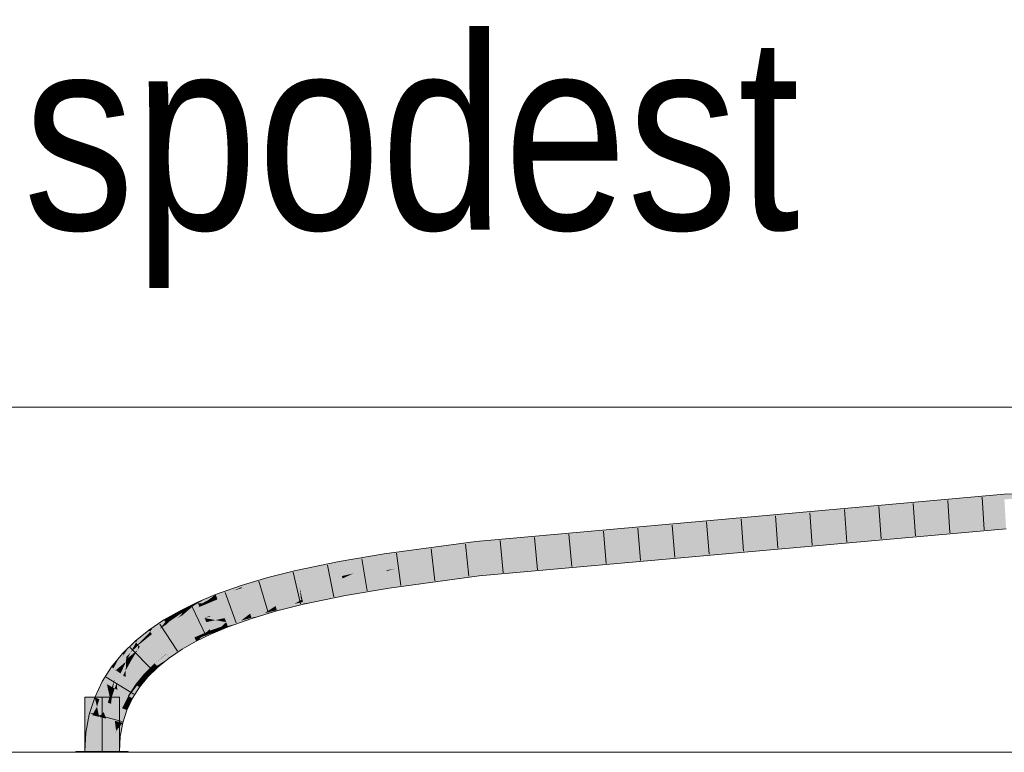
# Model space of a CAD drawing. Extents: x -620 to 300, y 62 to 1112.
# Tile 148 of 256: x 133.05 to 140.17, y 803.18 to 808.49. Entities that reach past the tile are written whole.
import ezdxf
from ezdxf.lldxf.tags import DXFTag

# ---------------------------------------------------------------- set-up
doc = ezdxf.new("R2010")
doc.units = 0
doc.layers.get('0').update_dxf_attribs({"lineweight": 13})
for name, color, linetype, lineweight, true_color in [('E_Detail_Beschriftung', 7, 'Continuous', 13, 0x009900), ('E_Leerrohr 25-A06G9S0I8I', 7, 'Continuous', 9, 0xff8000), ('E_Leerrohr 25-Shading', 7, 'Continuous', 9, 0xff8000), ('E_Leerrohr 32-A06G9S0K8I', 7, 'Continuous', 9, 0x00b300), ('E_Leerrohr 32-Shading', 7, 'Continuous', 9, 0x00b300)]:
    doc.layers.add(name, color=color, linetype=linetype, lineweight=lineweight, true_color=true_color)
doc.layers.add('E_Detail_Linie_Text_Bem', color=7, linetype='Continuous', lineweight=13)
doc.styles.get("Standard").update_dxf_attribs({"font": 'ARIALN.TTF'})
tags = doc.linetypes.add('STRICHPUNKT2-A06G9S0J8I', pattern=[12.7, 6.35, -3.175, 0, -3.175]).pattern_tags.tags
tags[10:11] = [DXFTag(74, 4), DXFTag(75, 0), DXFTag(340, '0'), DXFTag(46, 0.0), DXFTag(50, 0.0), DXFTag(44, 0.0), DXFTag(45, 0.0)]
tags[8:9] = [DXFTag(74, 4), DXFTag(75, 0), DXFTag(340, '0'), DXFTag(46, 0.0), DXFTag(50, 0.0), DXFTag(44, 0.0), DXFTag(45, 0.0)]
tags[6:7] = [DXFTag(74, 4), DXFTag(75, 0), DXFTag(340, '0'), DXFTag(46, 0.0), DXFTag(50, 0.0), DXFTag(44, 0.0), DXFTag(45, 0.0)]
tags[4:5] = [DXFTag(74, 4), DXFTag(75, 0), DXFTag(340, '0'), DXFTag(46, 0.0), DXFTag(50, 0.0), DXFTag(44, 0.0), DXFTag(45, 0.0)]

# ---------------------------------------------------------------- blocks, each defined once
blk = doc.blocks.new('Shading-A06G9RJF8I', base_point=(235.1268, 776.6774))
at = {"layer": 'E_Leerrohr 25-Shading', "color": 31, "true_color": 0xecb67f}
for points in [[(133.6434, 803.5837), (133.5184, 803.5837), (133.6434, 803.1896), (133.5184, 803.1896)], [(133.7684, 803.5837), (133.6434, 803.5837), (133.7684, 803.1896), (133.6434, 803.1896)], [(133.5675, 803.1896), (133.4534, 803.1896), (133.5688, 803.1837), (133.4534, 803.1837)], [(133.6434, 803.1837), (133.6434, 803.1896), (133.5688, 803.1837), (133.5675, 803.1896)], [(133.6759, 803.1896), (133.6434, 803.1896), (133.6759, 803.1837), (133.6434, 803.1837)], [(133.8335, 803.1837), (133.8335, 803.1896), (133.6759, 803.1837), (133.6759, 803.1896)]]:
    blk.add_solid(points, dxfattribs=at)
at = {"layer": 'E_Leerrohr 32-Shading', "color": 83, "true_color": 0x7fbd7f}
for points in [[(140.1725, 805.052), (138.966, 804.9324), (140.1734, 805.0366), (138.8912, 804.9227)], [(139.5199, 804.9936), (139.0623, 804.9448), (140.1725, 805.052), (138.966, 804.9324)], [(140.9057, 805.0689), (140.1725, 805.052), (140.1734, 805.0366)], [(140.1746, 805.0154), (140.9057, 805.0689), (140.1734, 805.0366)], [(139.5199, 804.9936), (137.5645, 804.7935), (138.6757, 804.9036)], [(139.5199, 804.9936), (138.3237, 804.8865), (137.5645, 804.7935), (137.7746, 804.8246)], [(140.1734, 805.0366), (138.8912, 804.9227), (138.3294, 804.8503), (138.3291, 804.8502)], [(138.3294, 804.8503), (140.1746, 805.0154), (140.1734, 805.0366)], [(137.3656, 804.764), (137.3657, 804.764), (137.5645, 804.7935), (138.6757, 804.9036)], [(138.8912, 804.9227), (138.6757, 804.9036), (138.3291, 804.8502), (137.3657, 804.764)], [(139.0623, 804.9448), (138.6757, 804.9036), (138.966, 804.9324)], [(138.966, 804.9324), (138.6757, 804.9036), (138.8912, 804.9227)], [(136.3698, 804.4974), (139.0829, 804.7148), (140.185, 804.839)], [(137.9927, 804.8569), (137.5808, 804.82), (137.7746, 804.8246), (137.0211, 804.7396)], [(138.3237, 804.8865), (137.9927, 804.8569), (137.7746, 804.8246)], [(140.187, 804.8034), (140.185, 804.839), (139.0829, 804.7148)], [(136.9702, 804.7653), (136.5172, 804.7248), (136.3516, 804.6869), (136.3501, 804.7023)], [(136.3516, 804.6869), (136.3528, 804.6738), (136.9702, 804.7653), (137.5808, 804.82)], [(137.5808, 804.82), (136.3528, 804.6738), (137.0211, 804.7396), (136.3529, 804.6733)], [(137.0211, 804.7396), (136.745, 804.7084), (137.5645, 804.7935), (137.3656, 804.764)], [(137.7746, 804.8246), (137.0211, 804.7396), (137.5645, 804.7935)], [(140.1871, 804.8024), (140.187, 804.8034), (138.5932, 804.6597), (139.0829, 804.7148)], [(136.3494, 804.7098), (135.6864, 804.6203), (136.3501, 804.7023), (135.6912, 804.5875)], [(136.3501, 804.7023), (135.6912, 804.5875), (135.9083, 804.6133), (135.6917, 804.5841)], [(136.3501, 804.7023), (135.9083, 804.6133), (136.3516, 804.6869)], [(136.5172, 804.7248), (136.3494, 804.7098), (136.3501, 804.7023)], [(137.0211, 804.7396), (136.3529, 804.6733), (136.745, 804.7084)], [(136.3698, 804.4974), (137.8497, 804.6013), (139.0829, 804.7148), (138.5932, 804.6597)], [(135.6864, 804.6203), (135.3601, 804.5652), (135.5912, 804.5671), (135.3669, 804.5292)], [(135.6864, 804.6203), (135.5912, 804.5671), (135.6912, 804.5875)], [(136.3516, 804.6869), (135.9083, 804.6133), (136.3528, 804.6738), (136.3338, 804.6707)], [(136.3338, 804.6707), (136.3529, 804.6733), (136.3528, 804.6738)], [(136.9434, 804.5228), (138.1953, 804.6267), (136.371, 804.4853), (137.8497, 804.6013)], [(136.3719, 804.4754), (136.3733, 804.4609), (138.5932, 804.6597)], [(138.1953, 804.6267), (138.5932, 804.6597), (137.8497, 804.6013)], [(135.0462, 804.5001), (135.0542, 804.4643), (135.3601, 804.5652), (135.3669, 804.5292)], [(135.5912, 804.5671), (135.6917, 804.5841), (135.6912, 804.5875)], [(137.8497, 804.6013), (136.3698, 804.4974), (136.3703, 804.4929)], [(136.371, 804.4853), (137.8497, 804.6013), (136.3703, 804.4929)], [(135.0462, 804.5001), (134.8432, 804.4489), (135.0462, 804.4998), (134.8456, 804.4402)], [(134.8456, 804.4402), (134.8529, 804.4136), (135.0462, 804.4998), (135.0542, 804.4643)], [(136.3703, 804.4929), (136.3698, 804.4974), (135.7173, 804.4092)], [(135.7176, 804.4067), (136.371, 804.4853), (135.7173, 804.4092), (136.3703, 804.4929)], [(135.7184, 804.4012), (136.3719, 804.4754), (135.7176, 804.4067), (136.371, 804.4853)], [(136.3719, 804.4754), (135.7184, 804.4012), (136.2428, 804.4597)], [(135.7192, 804.3959), (135.7226, 804.373), (136.3719, 804.4754), (136.3733, 804.4609)], [(136.371, 804.4853), (136.3719, 804.4754), (136.9434, 804.5228)], [(134.7769, 804.4291), (134.6493, 804.3911), (134.6527, 804.3804)], [(134.8456, 804.4402), (134.8432, 804.4489), (134.6527, 804.3804), (134.7769, 804.4291)], [(134.8456, 804.4402), (134.6527, 804.3804), (134.6552, 804.3729)], [(134.6552, 804.3729), (134.6606, 804.3562), (134.8456, 804.4402), (134.8529, 804.4136)], [(135.7176, 804.4067), (135.7173, 804.4092), (135.3995, 804.3555)], [(135.4, 804.3528), (135.7184, 804.4012), (135.3995, 804.3555), (135.7176, 804.4067)], [(135.7184, 804.4012), (135.7192, 804.3959), (136.2428, 804.4597)], [(134.5762, 804.365), (134.4657, 804.3256), (134.4696, 804.3155)], [(134.4696, 804.3155), (134.6493, 804.3911), (134.5762, 804.365)], [(134.4696, 804.3155), (134.5926, 804.3536), (134.6493, 804.3911), (134.6527, 804.3804)], [(134.5926, 804.3536), (134.4696, 804.3155), (134.4751, 804.3012)], [(134.4767, 804.297), (134.6552, 804.3729), (134.4751, 804.3012), (134.5926, 804.3536)], [(134.4767, 804.297), (134.4788, 804.2914), (134.6552, 804.3729), (134.6606, 804.3562)], [(134.5926, 804.3536), (134.6552, 804.3729), (134.6527, 804.3804)], [(135.4, 804.3528), (135.3995, 804.3555), (135.093, 804.2919)], [(135.4009, 804.348), (135.4, 804.3528), (135.0931, 804.2916), (135.093, 804.2919)], [(135.4009, 804.348), (135.0931, 804.2916), (135.1817, 804.2729), (135.0999, 804.2612)], [(135.4009, 804.348), (135.1817, 804.2729), (135.4063, 804.3195)], [(135.7192, 804.3959), (135.7184, 804.4012), (135.4009, 804.348), (135.4, 804.3528)], [(135.4009, 804.348), (135.4063, 804.3195), (135.7192, 804.3959), (135.7226, 804.373)], [(134.343, 804.2491), (134.3365, 804.2635), (134.2377, 804.1871), (134.3004, 804.2414)], [(134.2698, 804.2291), (134.3004, 804.2414), (134.2944, 804.251), (134.3335, 804.2701)], [(134.3365, 804.2635), (134.3335, 804.2701), (134.3004, 804.2414)], [(134.3996, 804.2979), (134.3335, 804.2701), (134.3365, 804.2635)], [(134.3996, 804.2979), (134.3365, 804.2635), (134.4631, 804.3245), (134.4624, 804.324)], [(134.4624, 804.324), (134.3365, 804.2635), (134.4068, 804.2825), (134.3666, 804.2614)], [(134.3666, 804.2614), (134.3365, 804.2635), (134.343, 804.2491)], [(134.3666, 804.2614), (134.343, 804.2491), (134.3775, 804.2607), (134.3478, 804.2385)], [(134.3478, 804.2385), (134.3484, 804.2373), (134.3775, 804.2607), (134.3927, 804.2596)], [(134.3484, 804.2373), (134.3486, 804.2368), (134.3927, 804.2596), (134.4017, 804.259)], [(134.4067, 804.2825), (134.3666, 804.2614), (134.3775, 804.2607)], [(134.4112, 804.269), (134.442, 804.301), (134.3775, 804.2607), (134.4067, 804.2825)], [(134.4112, 804.269), (134.3775, 804.2607), (134.3927, 804.2596)], [(134.3927, 804.2596), (134.4017, 804.259), (134.4112, 804.269)], [(134.4017, 804.259), (134.4767, 804.297), (134.4112, 804.269), (134.4751, 804.3012)], [(134.4017, 804.259), (134.4788, 804.2914), (134.4767, 804.297)], [(134.4657, 804.3256), (134.4624, 804.324), (134.442, 804.301), (134.4068, 804.2825)], [(134.4751, 804.3012), (134.4696, 804.3155), (134.4112, 804.269), (134.442, 804.301)], [(134.4696, 804.3155), (134.4657, 804.3256), (134.442, 804.301)], [(134.4624, 804.324), (134.4657, 804.3256), (134.4631, 804.3245)], [(135.0365, 804.2591), (135.093, 804.2919), (134.9029, 804.2314), (134.8997, 804.2431)], [(135.1011, 804.2562), (135.0999, 804.2612), (134.9776, 804.225), (135.01, 804.2437)], [(135.01, 804.2437), (135.0999, 804.2612), (135.0365, 804.2591), (135.0975, 804.2718)], [(135.0975, 804.2718), (135.093, 804.2919), (135.0365, 804.2591)], [(135.0999, 804.2612), (135.1011, 804.2562), (135.1817, 804.2729)], [(134.1898, 804.1902), (134.1059, 804.1302), (134.1084, 804.1154), (134.1019, 804.126)], [(134.1059, 804.1302), (134.1898, 804.1902), (134.1353, 804.162)], [(134.1898, 804.1902), (134.1084, 804.1154), (134.1295, 804.13)], [(134.2184, 804.1914), (134.211, 804.2054), (134.1295, 804.13), (134.1898, 804.1902)], [(134.2184, 804.1914), (134.1295, 804.13), (134.2213, 804.1859), (134.2025, 804.1679)], [(134.1353, 804.162), (134.1898, 804.1902), (134.1458, 804.1734), (134.2089, 804.2094)], [(134.211, 804.2054), (134.2089, 804.2094), (134.1898, 804.1902)], [(134.2453, 804.2271), (134.2089, 804.2094), (134.211, 804.2054)], [(134.211, 804.2054), (134.2698, 804.2291), (134.2453, 804.2271), (134.2944, 804.251)], [(134.2184, 804.1914), (134.2472, 804.209), (134.211, 804.2054), (134.2698, 804.2291)], [(134.2472, 804.2089), (134.2184, 804.1914), (134.2213, 804.1859)], [(134.3004, 804.2414), (134.2472, 804.2089), (134.2247, 804.1795), (134.2213, 804.1859)], [(134.3004, 804.2414), (134.2247, 804.1795), (134.2377, 804.1871)], [(134.3433, 804.235), (134.2377, 804.1871), (134.3405, 804.2328), (134.226, 804.177)], [(134.343, 804.2491), (134.2377, 804.1871), (134.3478, 804.2385), (134.3433, 804.235)], [(134.2472, 804.209), (134.3004, 804.2414), (134.2698, 804.2291)], [(134.3405, 804.2328), (134.3486, 804.2368), (134.3484, 804.2373)], [(134.3433, 804.235), (134.3405, 804.2328), (134.3407, 804.2329)], [(134.3484, 804.2373), (134.3433, 804.235), (134.3407, 804.2329)], [(134.3433, 804.235), (134.3484, 804.2373), (134.3478, 804.2385)], [(134.8819, 804.2316), (134.8997, 804.2431), (134.7161, 804.1862), (134.7155, 804.1882)], [(134.7173, 804.1827), (134.867, 804.222), (134.7161, 804.1862), (134.8819, 804.2316)], [(134.7191, 804.1772), (134.8468, 804.2089), (134.7173, 804.1827), (134.867, 804.222)], [(134.7217, 804.1691), (134.8211, 804.1923), (134.7191, 804.1772), (134.8468, 804.2089)], [(134.7902, 804.1722), (134.8211, 804.1923), (134.7253, 804.1583), (134.7217, 804.1691)], [(134.9094, 804.2078), (134.9081, 804.2125), (134.7902, 804.1722), (134.8211, 804.1923)], [(134.8211, 804.1923), (134.9081, 804.2125), (134.8468, 804.2089), (134.9051, 804.2233)], [(134.8468, 804.2089), (134.9051, 804.2233), (134.867, 804.222), (134.9029, 804.2314)], [(134.867, 804.222), (134.9029, 804.2314), (134.8819, 804.2316), (134.9014, 804.2369)], [(134.9014, 804.2369), (134.8997, 804.2431), (134.8819, 804.2316)], [(134.9051, 804.2233), (135.01, 804.2437), (134.9029, 804.2314), (135.0365, 804.2591)], [(134.9776, 804.225), (135.01, 804.2437), (134.9081, 804.2125), (134.9051, 804.2233)], [(134.9081, 804.2125), (134.9094, 804.2078), (134.9776, 804.225)], [(134.0931, 804.1402), (134.0916, 804.1425), (133.9908, 804.0576), (134.0165, 804.0919)], [(134.0931, 804.1402), (133.9908, 804.0576), (133.9926, 804.0552)], [(134.0931, 804.1402), (133.9926, 804.0552), (134.1013, 804.127), (134.0005, 804.0444)], [(134.1013, 804.127), (134.0005, 804.0444), (134.0598, 804.0769), (134.0041, 804.0394)], [(134.1019, 804.126), (134.1013, 804.127), (134.0599, 804.077), (134.0598, 804.0769)], [(134.1084, 804.1154), (134.1019, 804.126), (134.0599, 804.077)], [(134.1118, 804.1541), (134.0916, 804.1425), (134.0931, 804.1402)], [(134.0931, 804.1402), (134.1353, 804.162), (134.1118, 804.1541), (134.1458, 804.1734)], [(134.1013, 804.127), (134.1059, 804.1302), (134.0931, 804.1402), (134.1353, 804.162)], [(134.1059, 804.1302), (134.1013, 804.127), (134.1019, 804.126)], [(134.1084, 804.1154), (134.1109, 804.1114), (134.1295, 804.13)], [(134.2025, 804.1679), (134.1295, 804.13), (134.191, 804.157), (134.1109, 804.1114)], [(134.191, 804.157), (134.226, 804.177), (134.2247, 804.1795)], [(134.2025, 804.1679), (134.191, 804.157), (134.1911, 804.1571)], [(134.2247, 804.1795), (134.2025, 804.1679), (134.1911, 804.1571)], [(134.2025, 804.1679), (134.2247, 804.1795), (134.2213, 804.1859)], [(134.2247, 804.1795), (134.226, 804.177), (134.2377, 804.1871)], [(134.5392, 804.1236), (134.542, 804.1263), (134.4215, 804.0757)], [(134.4222, 804.0742), (134.5331, 804.1176), (134.4215, 804.0757), (134.5392, 804.1236)], [(134.4238, 804.0707), (134.5235, 804.108), (134.4222, 804.0742), (134.5331, 804.1176)], [(134.5235, 804.108), (134.5458, 804.1164), (134.5331, 804.1176), (134.5438, 804.1218)], [(134.5331, 804.1176), (134.5438, 804.1218), (134.5392, 804.1236), (134.5425, 804.1249)], [(134.5425, 804.1249), (134.542, 804.1263), (134.5392, 804.1236)], [(134.7102, 804.1841), (134.7155, 804.1882), (134.542, 804.1263)], [(134.5425, 804.1249), (134.7017, 804.1776), (134.542, 804.1263), (134.7102, 804.1841)], [(134.5438, 804.1218), (134.6887, 804.1676), (134.5425, 804.1249), (134.7017, 804.1776)], [(134.5458, 804.1164), (134.6709, 804.1539), (134.5438, 804.1218), (134.6887, 804.1676)], [(134.5488, 804.1085), (134.6483, 804.1365), (134.5458, 804.1164), (134.6709, 804.1539)], [(134.6212, 804.1157), (134.6483, 804.1365), (134.5529, 804.0978), (134.5488, 804.1085)], [(134.7269, 804.1534), (134.7253, 804.1583), (134.6212, 804.1157), (134.6483, 804.1365)], [(134.6483, 804.1365), (134.7253, 804.1583), (134.6709, 804.1539), (134.7217, 804.1691)], [(134.6709, 804.1539), (134.7217, 804.1691), (134.6887, 804.1676), (134.7191, 804.1772)], [(134.6887, 804.1676), (134.7191, 804.1772), (134.7017, 804.1776), (134.7173, 804.1827)], [(134.7017, 804.1776), (134.7173, 804.1827), (134.7102, 804.1841), (134.7161, 804.1862)], [(134.7161, 804.1862), (134.7155, 804.1882), (134.7102, 804.1841)], [(134.7253, 804.1583), (134.7269, 804.1534), (134.7902, 804.1722)], [(133.8893, 803.9798), (133.9824, 804.0689), (133.9053, 804.0068)], [(133.8893, 803.9798), (133.9856, 804.05), (133.9824, 804.0689), (133.9908, 804.0576)], [(133.9017, 803.9658), (133.9818, 804.0446), (133.8893, 803.9798), (133.9856, 804.05)], [(133.9926, 804.0552), (133.9462, 803.9927), (134.0005, 804.0444)], [(133.9464, 803.993), (133.9926, 804.0552), (133.9818, 804.0446)], [(133.9818, 804.0446), (133.9926, 804.0552), (133.9856, 804.05)], [(134.0165, 804.0919), (133.9824, 804.0689), (133.9908, 804.0576)], [(133.9856, 804.05), (133.9926, 804.0552), (133.9908, 804.0576)], [(134.0598, 804.0769), (134.1109, 804.1114), (134.1084, 804.1154)], [(134.4179, 804.0722), (134.4215, 804.0757), (134.3084, 804.0206)], [(134.3093, 804.019), (134.4104, 804.0647), (134.3084, 804.0206), (134.4179, 804.0722)], [(134.3112, 804.0153), (134.3986, 804.053), (134.3093, 804.019), (134.4104, 804.0647)], [(134.3144, 804.0093), (134.3827, 804.0373), (134.3112, 804.0153), (134.3986, 804.053)], [(134.3631, 804.0179), (134.4351, 804.0457), (134.3827, 804.0373), (134.4301, 804.0567)], [(134.3827, 804.0373), (134.4301, 804.0567), (134.3986, 804.053), (134.4264, 804.065)], [(134.3986, 804.053), (134.4264, 804.065), (134.4104, 804.0647), (134.4238, 804.0707)], [(134.4104, 804.0647), (134.4238, 804.0707), (134.4179, 804.0722), (134.4222, 804.0742)], [(134.4222, 804.0742), (134.4215, 804.0757), (134.4179, 804.0722)], [(134.4264, 804.065), (134.5099, 804.0947), (134.4238, 804.0707), (134.5235, 804.108)], [(134.4301, 804.0567), (134.4926, 804.0776), (134.4264, 804.065), (134.5099, 804.0947)], [(134.472, 804.0573), (134.4926, 804.0776), (134.4351, 804.0457), (134.4301, 804.0567)], [(134.4351, 804.0457), (134.4366, 804.0424), (134.472, 804.0573)], [(134.5551, 804.0922), (134.5529, 804.0978), (134.472, 804.0573), (134.4926, 804.0776)], [(134.4926, 804.0776), (134.5529, 804.0978), (134.5099, 804.0947), (134.5488, 804.1085)], [(134.5099, 804.0947), (134.5488, 804.1085), (134.5235, 804.108), (134.5458, 804.1164)], [(134.5529, 804.0978), (134.5551, 804.0922), (134.6212, 804.1157)], [(133.882, 803.988), (133.8335, 803.9403), (133.8184, 803.8744), (133.8013, 803.8901)], [(133.8494, 803.9047), (133.8893, 803.9798), (133.8184, 803.8744), (133.882, 803.988)], [(133.8494, 803.9047), (133.9017, 803.9658), (133.8893, 803.9798)], [(133.9053, 804.0068), (133.882, 803.988), (133.8893, 803.9798)], [(133.9462, 803.9927), (133.9464, 803.993), (133.9017, 803.9658), (133.9818, 804.0446)], [(133.9462, 803.9927), (133.9017, 803.9658), (133.9063, 803.9606)], [(133.9462, 803.9927), (134.0041, 804.0394), (134.0005, 804.0444)], [(134.3093, 804.019), (134.3084, 804.0206), (134.204, 803.9611)], [(134.2051, 803.9594), (134.3112, 804.0153), (134.204, 803.9611), (134.3093, 804.019)], [(134.2075, 803.9556), (134.3144, 804.0093), (134.2051, 803.9594), (134.3112, 804.0153)], [(134.2113, 803.9495), (134.3189, 804.0008), (134.2075, 803.9556), (134.3144, 804.0093)], [(134.3247, 803.9898), (134.3189, 804.0008), (134.2165, 803.941), (134.2113, 803.9495)], [(134.2165, 803.941), (134.2233, 803.93), (134.3247, 803.9898), (134.3255, 803.9882)], [(134.3189, 804.0008), (134.3631, 804.0179), (134.3144, 804.0093), (134.3827, 804.0373)], [(134.3406, 803.9956), (134.3631, 804.0179), (134.3247, 803.9898), (134.3189, 804.0008)], [(134.3247, 803.9898), (134.3255, 803.9882), (134.3406, 803.9956)], [(134.4366, 804.0424), (134.4351, 804.0457), (134.3406, 803.9956), (134.3631, 804.0179)], [(133.8111, 803.9183), (133.7914, 803.8991), (133.7991, 803.8921)], [(133.8013, 803.8901), (133.8335, 803.9403), (133.7991, 803.8921), (133.8111, 803.9183)], [(133.9063, 803.9606), (133.9017, 803.9658), (133.8494, 803.9047)], [(134.2051, 803.9594), (134.204, 803.9611), (134.109, 803.8971)], [(134.1103, 803.8953), (134.2075, 803.9556), (134.109, 803.8971), (134.2051, 803.9594)], [(134.1131, 803.8915), (134.2113, 803.9495), (134.1103, 803.8953), (134.2075, 803.9556)], [(134.1175, 803.8854), (134.2165, 803.941), (134.1131, 803.8915), (134.2113, 803.9495)], [(134.2231, 803.9304), (134.2165, 803.941), (134.1235, 803.8773), (134.1175, 803.8854)], [(134.1235, 803.8773), (134.1307, 803.8676), (134.2231, 803.9304), (134.2233, 803.93)], [(133.7684, 803.871), (133.7118, 803.8018), (133.726, 803.7915)], [(133.7914, 803.8991), (133.7684, 803.871), (133.7414, 803.7803), (133.726, 803.7915)], [(133.7451, 803.7848), (133.7914, 803.8991), (133.7414, 803.7803)], [(133.7451, 803.7848), (133.7903, 803.8696), (133.7914, 803.8991), (133.7991, 803.8921)], [(133.8184, 803.8744), (133.8013, 803.8901), (133.7451, 803.7848)], [(133.7903, 803.8696), (133.8013, 803.8901), (133.7991, 803.8921)], [(134.1102, 803.8953), (134.109, 803.8971), (134.0237, 803.8284)], [(134.0253, 803.8267), (134.1128, 803.8913), (134.0237, 803.8284), (134.1102, 803.8953)], [(134.0286, 803.8229), (134.117, 803.8851), (134.0253, 803.8267), (134.1128, 803.8913)], [(134.0337, 803.8172), (134.1225, 803.8766), (134.0286, 803.8229), (134.117, 803.8851)], [(134.1293, 803.8665), (134.1225, 803.8766), (134.0404, 803.8097), (134.0337, 803.8172)], [(134.0404, 803.8097), (134.048, 803.8011), (134.1293, 803.8665)], [(134.1103, 803.8953), (134.109, 803.8971), (134.1102, 803.8953)], [(134.1128, 803.8913), (134.1131, 803.8915), (134.1102, 803.8953), (134.1103, 803.8953)], [(134.117, 803.8851), (134.1175, 803.8854), (134.1128, 803.8913), (134.1131, 803.8915)], [(134.1225, 803.8766), (134.1235, 803.8773), (134.117, 803.8851), (134.1175, 803.8854)], [(134.1307, 803.8676), (134.1235, 803.8773), (134.1293, 803.8665), (134.1225, 803.8766)], [(133.7118, 803.8018), (133.6442, 803.6959), (133.6801, 803.6841), (133.6763, 803.6782)], [(133.7118, 803.8018), (133.6801, 803.6841), (133.726, 803.7915)], [(133.6801, 803.6841), (133.7414, 803.7803), (133.726, 803.7915)], [(134.0252, 803.8266), (134.0237, 803.8284), (133.9488, 803.755)], [(133.9507, 803.7533), (134.0283, 803.8227), (133.9488, 803.755), (134.0252, 803.8266)], [(133.9545, 803.7498), (134.0331, 803.8167), (133.9507, 803.7533), (134.0283, 803.8227)], [(133.9601, 803.7446), (134.0393, 803.8088), (133.9545, 803.7498), (134.0331, 803.8167)], [(134.0466, 803.7996), (134.0393, 803.8088), (133.9673, 803.738), (133.9601, 803.7446)], [(133.9673, 803.738), (133.9758, 803.7303), (134.0466, 803.7996)], [(134.0253, 803.8267), (134.0237, 803.8284), (134.0252, 803.8266)], [(134.0283, 803.8227), (134.0286, 803.8229), (134.0252, 803.8266), (134.0253, 803.8267)], [(134.0331, 803.8167), (134.0337, 803.8172), (134.0283, 803.8227), (134.0286, 803.8229)], [(134.0393, 803.8088), (134.0404, 803.8097), (134.0331, 803.8167), (134.0337, 803.8172)], [(134.048, 803.8011), (134.0404, 803.8097), (134.0466, 803.7996), (134.0393, 803.8088)], [(133.5901, 803.5812), (133.6242, 803.5678), (133.6442, 803.6959), (133.6763, 803.6782)], [(133.9507, 803.7533), (133.9488, 803.755), (133.8845, 803.6766)], [(133.8866, 803.675), (133.9545, 803.7498), (133.8845, 803.6766), (133.9507, 803.7533)], [(133.8909, 803.6719), (133.9601, 803.7446), (133.8866, 803.675), (133.9545, 803.7498)], [(133.9673, 803.738), (133.9601, 803.7446), (133.897, 803.6675), (133.8909, 803.6719)], [(133.897, 803.6675), (133.9142, 803.6551), (133.9673, 803.738), (133.9758, 803.7303)], [(133.8866, 803.675), (133.8845, 803.6766), (133.8311, 803.5928)], [(133.8334, 803.5914), (133.8909, 803.6719), (133.8311, 803.5928), (133.8866, 803.675)], [(133.897, 803.6675), (133.8909, 803.6719), (133.838, 803.5889), (133.8334, 803.5914)], [(133.838, 803.5889), (133.8631, 803.5751), (133.897, 803.6675), (133.9142, 803.6551)], [(133.5901, 803.5812), (133.5506, 803.4584), (133.6068, 803.5139), (133.5722, 803.4529)], [(133.5901, 803.5812), (133.6068, 803.5139), (133.6242, 803.5678)], [(133.8312, 803.5872), (133.8311, 803.5928), (133.7887, 803.503)], [(133.7912, 803.502), (133.8315, 803.577), (133.7887, 803.503), (133.8312, 803.5872)], [(133.8335, 803.5123), (133.8315, 803.577), (133.816, 803.4922), (133.7912, 803.502)], [(133.8334, 803.5914), (133.8311, 803.5928), (133.8312, 803.5872)], [(133.8315, 803.577), (133.838, 803.5889), (133.8312, 803.5872), (133.8334, 803.5914)], [(133.8631, 803.5751), (133.838, 803.5889), (133.8335, 803.5123), (133.8315, 803.577)], [(133.5722, 803.4529), (133.5861, 803.4495), (133.6068, 803.5139)], [(133.7912, 803.502), (133.7887, 803.503), (133.7576, 803.4065)], [(133.816, 803.4922), (133.7912, 803.502), (133.766, 803.4044), (133.7576, 803.4065)], [(133.766, 803.4044), (133.7931, 803.3976), (133.816, 803.4922), (133.8227, 803.4896)], [(133.816, 803.4922), (133.8227, 803.4896), (133.8335, 803.5123)], [(133.5506, 803.4584), (133.5266, 803.3276), (133.5722, 803.4529), (133.5322, 803.327)], [(133.5322, 803.327), (133.5629, 803.3233), (133.5722, 803.4529), (133.5861, 803.4495)], [(133.7576, 803.4065), (133.7451, 803.3384), (133.766, 803.4044)], [(133.7931, 803.3976), (133.7464, 803.34), (133.7748, 803.298), (133.7384, 803.3024)], [(133.7464, 803.34), (133.7451, 803.3384), (133.7384, 803.3024)], [(133.7479, 803.3473), (133.7451, 803.3384), (133.7464, 803.34)], [(133.766, 803.4044), (133.7479, 803.3473), (133.7931, 803.3976), (133.7464, 803.34)], [(133.5266, 803.3276), (133.5184, 803.1896), (133.5322, 803.327)], [(133.5184, 803.1896), (133.5551, 803.1896), (133.5322, 803.327), (133.5629, 803.3233)], [(133.7318, 803.1896), (133.7684, 803.1896), (133.7384, 803.3024), (133.7748, 803.298)]]:
    blk.add_solid(points, dxfattribs=at)
at = {"layer": 'E_Leerrohr 32-Shading', "color": 83, "true_color": 0x7fd57f}
for points in [[(140.1746, 805.0154), (136.745, 804.7084), (136.3614, 804.5853), (136.3559, 804.6423)], [(140.1746, 805.0154), (136.3614, 804.5853), (140.1798, 804.9272)], [(136.3614, 804.5853), (136.3698, 804.4974), (140.1798, 804.9272), (140.185, 804.839)], [(136.745, 804.7084), (136.3529, 804.6733), (136.3559, 804.6423)], [(136.3338, 804.6707), (135.9083, 804.6133), (135.699, 804.5341), (135.695, 804.5615)], [(135.699, 804.5341), (136.3529, 804.6733), (136.3338, 804.6707)], [(135.699, 804.5341), (135.7016, 804.5161), (136.3529, 804.6733), (135.9565, 804.5653)], [(136.3585, 804.6148), (136.3559, 804.6423), (135.7658, 804.5134), (135.9565, 804.5653)], [(136.3559, 804.6423), (136.3529, 804.6733), (135.9565, 804.5653)], [(135.5912, 804.5671), (135.3669, 804.5292), (135.3717, 804.5034)], [(135.5738, 804.53), (135.6917, 804.5841), (135.3717, 804.5034), (135.5912, 804.5671)], [(135.699, 804.5341), (135.695, 804.5615), (135.4638, 804.4794), (135.5738, 804.53)], [(135.695, 804.5615), (135.6917, 804.5841), (135.5738, 804.53)], [(135.9083, 804.6133), (135.6917, 804.5841), (135.695, 804.5615)], [(135.9565, 804.5653), (135.7016, 804.5161), (135.7658, 804.5134), (135.7036, 804.5027)], [(135.7045, 804.4966), (136.3614, 804.5853), (135.7658, 804.5134), (136.3585, 804.6148)], [(135.7045, 804.4966), (135.7173, 804.4092), (136.3614, 804.5853), (136.3698, 804.4974)], [(135.3669, 804.5292), (135.0542, 804.4643), (135.3717, 804.5034), (135.0667, 804.4086)], [(135.3717, 804.5034), (135.0667, 804.4086), (135.3764, 804.4785), (135.0703, 804.3926)], [(135.3764, 804.4785), (135.0703, 804.3926), (135.3799, 804.4599), (135.0727, 804.3823)], [(135.5738, 804.53), (135.3717, 804.5034), (135.3764, 804.4785)], [(135.3764, 804.4785), (135.3799, 804.4599), (135.5738, 804.53), (135.4638, 804.4794)], [(135.4638, 804.4794), (135.3799, 804.4599), (135.4106, 804.455), (135.382, 804.449)], [(135.7016, 804.5161), (135.4106, 804.455), (135.7036, 804.5027), (135.3832, 804.4424)], [(135.3832, 804.4424), (135.7045, 804.4966), (135.7036, 804.5027)], [(135.3832, 804.4424), (135.3995, 804.3555), (135.7045, 804.4966), (135.7173, 804.4092)], [(135.4638, 804.4794), (135.4106, 804.455), (135.699, 804.5341), (135.7016, 804.5161)], [(135.7036, 804.5027), (135.7045, 804.4966), (135.7658, 804.5134)], [(134.8529, 804.4136), (134.6606, 804.3562), (134.8721, 804.3436), (134.6864, 804.2772)], [(135.0542, 804.4643), (134.8529, 804.4136), (135.0667, 804.4086), (134.8721, 804.3436)], [(135.0667, 804.4086), (134.8721, 804.3436), (135.0703, 804.3926), (134.8749, 804.3333)], [(135.3799, 804.4599), (135.0727, 804.3823), (135.382, 804.449), (135.0736, 804.3781)], [(135.0736, 804.3781), (135.3832, 804.4424), (135.382, 804.449)], [(135.0736, 804.3781), (135.093, 804.2919), (135.3832, 804.4424), (135.3995, 804.3555)], [(135.382, 804.449), (135.3832, 804.4424), (135.4106, 804.455)], [(134.6606, 804.3562), (134.4788, 804.2914), (134.6864, 804.2772), (134.5104, 804.2089)], [(134.8721, 804.3436), (134.6864, 804.2772), (134.8749, 804.3333), (134.6881, 804.2722)], [(134.6881, 804.2722), (134.8763, 804.3284), (134.8749, 804.3333)], [(135.0703, 804.3926), (134.8749, 804.3333), (135.0727, 804.3823), (134.8763, 804.3284)], [(134.8763, 804.3284), (135.0736, 804.3781), (135.0727, 804.3823)], [(135.0736, 804.3781), (134.8763, 804.3284), (135.0837, 804.2895), (134.8946, 804.2617)], [(135.0736, 804.3781), (135.0837, 804.2895), (135.093, 804.2919)], [(134.4788, 804.2914), (134.4017, 804.259), (134.5104, 804.2089), (134.4214, 804.1715)], [(134.5104, 804.2089), (134.6881, 804.2722), (134.6864, 804.2772)], [(134.6881, 804.2722), (134.5104, 804.2089), (134.7021, 804.2292), (134.5165, 804.1929)], [(134.8763, 804.3284), (134.6881, 804.2722), (134.8946, 804.2617), (134.7021, 804.2292)], [(134.8946, 804.2617), (134.7021, 804.2292), (134.897, 804.2529), (134.7062, 804.2167)], [(135.0741, 804.2881), (134.8946, 804.2617), (134.897, 804.2529)], [(135.0837, 804.2895), (135.0741, 804.2881), (134.8997, 804.2431), (134.897, 804.2529)], [(134.226, 804.177), (134.2672, 804.0988), (134.3486, 804.2368), (134.3851, 804.1562)], [(134.4017, 804.259), (134.3486, 804.2368), (134.4214, 804.1715), (134.3851, 804.1562)], [(134.5104, 804.2089), (134.4214, 804.1715), (134.5165, 804.1929)], [(134.5165, 804.1929), (134.4214, 804.1715), (134.5201, 804.1836), (134.4296, 804.1685)], [(134.7021, 804.2292), (134.5165, 804.1929), (134.7062, 804.2167), (134.5201, 804.1836)], [(134.7062, 804.2167), (134.5201, 804.1836), (134.7124, 804.1976), (134.5308, 804.1556)], [(134.7124, 804.1976), (134.5308, 804.1556), (134.7155, 804.1882), (134.5378, 804.1373)], [(134.897, 804.2529), (134.7062, 804.2167), (134.8997, 804.2431), (134.7124, 804.1976)], [(134.7124, 804.1976), (134.7155, 804.1882), (134.8997, 804.2431)], [(134.1109, 804.1114), (134.1575, 804.0363), (134.226, 804.177), (134.2672, 804.0988)], [(134.2672, 804.0988), (134.3084, 804.0206), (134.3851, 804.1562), (134.4215, 804.0757)], [(134.3851, 804.1562), (134.4296, 804.1685), (134.404, 804.1642)], [(134.3851, 804.1562), (134.4646, 804.1411), (134.4296, 804.1685), (134.4886, 804.1464)], [(134.4646, 804.1411), (134.3851, 804.1562), (134.3985, 804.1266)], [(134.4215, 804.0757), (134.542, 804.1263), (134.3985, 804.1266), (134.4646, 804.1411)], [(134.4296, 804.1685), (134.4214, 804.1715), (134.404, 804.1642)], [(134.5201, 804.1836), (134.4296, 804.1685), (134.5308, 804.1556), (134.4886, 804.1464)], [(134.4646, 804.1411), (134.542, 804.1263), (134.4886, 804.1464)], [(134.4886, 804.1464), (134.542, 804.1263), (134.5308, 804.1556)], [(134.5378, 804.1373), (134.542, 804.1263), (134.7155, 804.1882)], [(134.0041, 804.0394), (134.0565, 803.9683), (134.1109, 804.1114), (134.1575, 804.0363)], [(134.1575, 804.0363), (134.204, 803.9611), (134.2672, 804.0988), (134.3084, 804.0206)], [(133.9063, 803.9606), (133.965, 803.8945), (134.0041, 804.0394), (134.0565, 803.9683)], [(134.0565, 803.9683), (134.109, 803.8971), (134.1575, 804.0363), (134.204, 803.9611)], [(133.8494, 803.9047), (133.8184, 803.8744), (133.8284, 803.8652)], [(133.9006, 803.9238), (133.9063, 803.9606), (133.8284, 803.8652), (133.8494, 803.9047)], [(133.9006, 803.9238), (133.8284, 803.8652), (133.8515, 803.8441)], [(133.8836, 803.8147), (133.9006, 803.9238), (133.8515, 803.8441)], [(133.965, 803.8945), (133.9164, 803.9493), (133.8836, 803.8147), (133.9006, 803.9238)], [(133.9164, 803.9493), (133.9063, 803.9606), (133.9006, 803.9238)], [(133.965, 803.8945), (134.0237, 803.8284), (134.0565, 803.9683), (134.109, 803.8971)], [(133.8172, 803.8411), (133.8184, 803.8744), (133.7438, 803.7786), (133.7451, 803.7848)], [(133.8172, 803.8411), (133.7438, 803.7786), (133.777, 803.7545)], [(133.777, 803.7545), (133.7954, 803.7411), (133.8172, 803.8411), (133.8148, 803.7768)], [(133.8148, 803.7768), (133.8135, 803.7424), (133.8515, 803.8441), (133.8682, 803.8289)], [(133.8515, 803.8441), (133.8284, 803.8652), (133.8148, 803.7768), (133.8172, 803.8411)], [(133.8284, 803.8652), (133.8184, 803.8744), (133.8172, 803.8411)], [(133.8836, 803.8147), (133.9488, 803.755), (133.965, 803.8945), (134.0237, 803.8284)], [(133.7423, 803.7695), (133.7414, 803.7803), (133.6788, 803.6768), (133.6801, 803.6841)], [(133.7328, 803.7119), (133.7423, 803.7695), (133.715, 803.6568), (133.6788, 803.6768)], [(133.723, 803.6524), (133.7344, 803.6461), (133.7423, 803.7695), (133.7495, 803.6845)], [(133.7451, 803.7848), (133.7414, 803.7803), (133.7438, 803.7786)], [(133.7438, 803.7786), (133.7414, 803.7803), (133.7423, 803.7695)], [(133.777, 803.7545), (133.7438, 803.7786), (133.7495, 803.6845), (133.7423, 803.7695)], [(133.8148, 803.7768), (133.7954, 803.7411), (133.8135, 803.7424), (133.8073, 803.7325)], [(133.8135, 803.7424), (133.813, 803.7285), (133.8682, 803.8289), (133.8836, 803.8147)], [(133.813, 803.7285), (133.8845, 803.6766), (133.8836, 803.8147), (133.9488, 803.755)], [(133.723, 803.6524), (133.7328, 803.7119), (133.715, 803.6568)], [(133.7495, 803.6845), (133.7525, 803.6498), (133.777, 803.7545), (133.7954, 803.7411)], [(133.7954, 803.7411), (133.7525, 803.6498), (133.8073, 803.7325), (133.7537, 803.6354)], [(133.7537, 803.6354), (133.813, 803.7285), (133.8073, 803.7325)], [(133.7537, 803.6354), (133.8311, 803.5928), (133.813, 803.7285), (133.8845, 803.6766)], [(133.8073, 803.7325), (133.813, 803.7285), (133.8135, 803.7424)], [(133.6763, 803.6782), (133.6242, 803.5678), (133.6788, 803.6768), (133.6629, 803.5526)], [(133.6977, 803.5893), (133.6788, 803.6768), (133.6861, 803.5435), (133.6629, 803.5526)], [(133.6801, 803.6841), (133.6763, 803.6782), (133.6788, 803.6768)], [(133.715, 803.6568), (133.6788, 803.6768), (133.6977, 803.5893)], [(133.714, 803.5828), (133.723, 803.6524), (133.6977, 803.5893), (133.715, 803.6568)], [(133.7086, 803.541), (133.7085, 803.5397), (133.7473, 803.639), (133.7537, 803.6354)], [(133.7537, 803.6354), (133.7085, 803.5397), (133.7887, 803.503), (133.7101, 803.534)], [(133.7344, 803.6461), (133.714, 803.5828), (133.7473, 803.639), (133.7086, 803.541)], [(133.723, 803.6524), (133.714, 803.5828), (133.7344, 803.6461)], [(133.7495, 803.6845), (133.7344, 803.6461), (133.7525, 803.6498), (133.7473, 803.639)], [(133.7473, 803.639), (133.7537, 803.6354), (133.7525, 803.6498)], [(133.7537, 803.6354), (133.7887, 803.503), (133.8311, 803.5928)], [(133.6558, 803.4752), (133.6242, 803.5678), (133.6223, 803.4404), (133.6068, 803.5139)], [(133.6629, 803.5526), (133.6242, 803.5678), (133.6558, 803.4752)], [(133.6861, 803.5435), (133.6629, 803.5526), (133.6671, 803.442), (133.6558, 803.4752)], [(133.7051, 803.5552), (133.6977, 803.5893), (133.6996, 803.5381), (133.6861, 803.5435)], [(133.714, 803.5828), (133.6977, 803.5893), (133.7051, 803.5552)], [(133.7064, 803.5354), (133.7085, 803.5397), (133.6996, 803.5381), (133.7051, 803.5552)], [(133.7085, 803.5397), (133.714, 803.5828), (133.7051, 803.5552)], [(133.6068, 803.5139), (133.5861, 803.4495), (133.6223, 803.4404)], [(133.6671, 803.442), (133.6719, 803.428), (133.6861, 803.5435), (133.6996, 803.5381)], [(133.6719, 803.428), (133.7064, 803.5354), (133.6996, 803.5381)], [(133.7064, 803.5354), (133.6719, 803.428), (133.7101, 803.534), (133.7357, 803.412)], [(133.7085, 803.5397), (133.7064, 803.5354), (133.7101, 803.534)], [(133.7357, 803.412), (133.7576, 803.4065), (133.7101, 803.534), (133.7887, 803.503)], [(133.5861, 803.4495), (133.5629, 803.3233), (133.6223, 803.4404), (133.6383, 803.3143)], [(133.6558, 803.4752), (133.6223, 803.4404), (133.652, 803.433)], [(133.6223, 803.4404), (133.6383, 803.3143), (133.652, 803.433), (133.6456, 803.3134)], [(133.652, 803.433), (133.6456, 803.3134), (133.6648, 803.4297), (133.6507, 803.3128)], [(133.6507, 803.3128), (133.6719, 803.428), (133.6648, 803.4297)], [(133.6719, 803.428), (133.6507, 803.3128), (133.7451, 803.3384), (133.7384, 803.3024)], [(133.652, 803.433), (133.6648, 803.4297), (133.6558, 803.4752), (133.6671, 803.442)], [(133.6648, 803.4297), (133.6719, 803.428), (133.6671, 803.442)], [(133.6719, 803.428), (133.7451, 803.3384), (133.7357, 803.412)], [(133.7451, 803.3384), (133.7576, 803.4065), (133.7357, 803.412)], [(133.5629, 803.3233), (133.5551, 803.1896), (133.6383, 803.3143), (133.6434, 803.1896)], [(133.6383, 803.3143), (133.6434, 803.1896), (133.6456, 803.3134)], [(133.6434, 803.1896), (133.6507, 803.3128), (133.6456, 803.3134)], [(133.6434, 803.1896), (133.7318, 803.1896), (133.6507, 803.3128), (133.7384, 803.3024)]]:
    blk.add_solid(points, dxfattribs=at)
blk = doc.blocks.new('Referenz-A06G9S0M8I')
at = {"layer": 'E_Detail_Linie_Text_Bem', "linetype": 'Continuous', "ltscale": 0.13}
for p, q in [((121.3115, 805.6838), (155.4115, 805.6838)), ((155.4115, 803.1838), (127.4115, 803.1838))]:
    blk.add_line(p, q, dxfattribs=at)
at = {"layer": 'E_Leerrohr 25-A06G9S0I8I', "linetype": 'Continuous', "ltscale": 0.13}
for p, q in [((133.5185, 803.5837), (133.5185, 803.1897)), ((133.5917, 803.5837), (133.5185, 803.5837)), ((133.6952, 803.5837), (133.5917, 803.5837)), ((133.7685, 803.5837), (133.6952, 803.5837)), ((133.7685, 803.1897), (133.7685, 803.5837)), ((133.4535, 803.1897), (133.4535, 803.1837)), ((133.5648, 803.1897), (133.4535, 803.1897)), ((133.5648, 803.1837), (133.4535, 803.1837)), ((133.5917, 803.1897), (133.5185, 803.1897)), ((133.7222, 803.1897), (133.5648, 803.1897)), ((133.7222, 803.1837), (133.5648, 803.1837)), ((133.6952, 803.1897), (133.5917, 803.1897)), ((133.7685, 803.1897), (133.6952, 803.1897)), ((133.8335, 803.1897), (133.7222, 803.1897)), ((133.8335, 803.1837), (133.7222, 803.1837)), ((133.8335, 803.1837), (133.8335, 803.1897))]:
    blk.add_line(p, q, dxfattribs=at)
at = {"layer": 'E_Leerrohr 25-A06G9S0I8I', "linetype": 'STRICHPUNKT2-A06G9S0J8I', "lineweight": 5, "ltscale": 0.13}
blk.add_line((133.6435, 803.1897), (133.6435, 803.5837), dxfattribs=at)
at = {"layer": 'E_Leerrohr 32-A06G9S0K8I', "linetype": 'Continuous', "ltscale": 0.13}
for p, q in [((140.1725, 805.052), (143.5401, 805.1297)), ((136.3494, 804.7098), (140.1725, 805.052)), ((139.5306, 804.7512), (139.5154, 804.9857)), ((139.7793, 804.7734), (139.7647, 805.008)), ((140.028, 804.7957), (140.014, 805.0303)), ((138.7844, 804.6843), (138.7675, 804.9187)), ((139.0332, 804.7066), (139.0168, 804.941)), ((139.2819, 804.7289), (139.2661, 804.9634)), ((138.0383, 804.6175), (138.0196, 804.8518)), ((138.287, 804.6398), (138.2689, 804.8741)), ((138.5357, 804.6621), (138.5182, 804.8964)), ((136.3733, 804.4609), (140.1871, 804.8024)), ((137.0434, 804.5284), (137.0225, 804.7625)), ((137.2921, 804.5507), (137.2718, 804.7848)), ((137.5409, 804.573), (137.521, 804.8071)), ((137.7896, 804.5952), (137.7703, 804.8295)), ((135.6864, 804.6203), (136.3494, 804.7098)), ((136.2982, 804.4583), (136.2744, 804.6921)), ((136.546, 804.4839), (136.5239, 804.7179)), ((136.7947, 804.5062), (136.7732, 804.7402)), ((135.3601, 804.5652), (135.6864, 804.6203)), ((135.807, 804.3919), (135.7746, 804.6247)), ((136.0526, 804.4251), (136.0245, 804.6584)), ((135.0462, 804.5), (135.3601, 804.5652)), ((135.5632, 804.3536), (135.5245, 804.5854)), ((134.8432, 804.4489), (135.0462, 804.5)), ((135.0797, 804.2585), (135.027, 804.4875)), ((135.3208, 804.3094), (135.2751, 804.5399)), ((134.6493, 804.391), (134.8432, 804.4489)), ((134.8447, 804.1963), (134.7788, 804.4219)), ((135.7226, 804.373), (136.3733, 804.4609)), ((134.4657, 804.3256), (134.6493, 804.391)), ((134.6142, 804.1211), (134.5341, 804.3421)), ((135.4063, 804.3195), (135.7226, 804.373)), ((134.2089, 804.2094), (134.3335, 804.2701)), ((134.3335, 804.2701), (134.4657, 804.3256)), ((135.1011, 804.2561), (135.4063, 804.3195)), ((134.0916, 804.1425), (134.2089, 804.2094)), ((134.3941, 804.0299), (134.2926, 804.2419)), ((134.7269, 804.1534), (134.9094, 804.2078)), ((134.9094, 804.2078), (135.1011, 804.2561)), ((133.9824, 804.0689), (134.0916, 804.1425)), ((134.5551, 804.0921), (134.7269, 804.1534)), ((133.882, 803.988), (133.9824, 804.0689)), ((134.1896, 803.9162), (134.0607, 804.1127)), ((134.4366, 804.0424), (134.5551, 804.0921)), ((133.7914, 803.8991), (133.882, 803.988)), ((134.2233, 803.93), (134.3255, 803.9882)), ((134.3255, 803.9882), (134.4366, 804.0424)), ((134.0114, 803.7754), (133.8476, 803.9439)), ((134.1307, 803.8676), (134.2233, 803.93)), ((133.7118, 803.8018), (133.7914, 803.8991)), ((134.0481, 803.8011), (134.1307, 803.8676)), ((133.6442, 803.6959), (133.7118, 803.8018)), ((133.9758, 803.7303), (134.0481, 803.8011)), ((133.5901, 803.5813), (133.6442, 803.6959)), ((133.8736, 803.605), (133.6725, 803.7267)), ((133.9142, 803.6551), (133.9758, 803.7303)), ((133.8631, 803.5751), (133.9142, 803.6551)), ((133.5506, 803.4584), (133.5901, 803.5813)), ((133.8227, 803.4896), (133.8631, 803.5751)), ((133.7931, 803.3976), (133.8227, 803.4896)), ((133.5265, 803.3276), (133.5506, 803.4584)), ((133.7884, 803.4072), (133.5611, 803.4668)), ((133.7748, 803.298), (133.7931, 803.3976)), ((133.5185, 803.1897), (133.5265, 803.3276)), ((133.7685, 803.1897), (133.7748, 803.298)), ((133.7685, 803.1897), (133.5185, 803.1897))]:
    blk.add_line(p, q, dxfattribs=at)
at = {"layer": 'E_Detail_Beschriftung', "linetype": 'Continuous', "ltscale": 0.13, "insert": (124.4263, 808.3688), "char_height": 1.4, "attachment_point": 1}
blk.add_mtext('{\\fArial Narrow;Treppenhauspodest}', dxfattribs=at)

msp = doc.modelspace()

# ---------------------------------------------------------------- block references
at = {"color": 8, "lineweight": 25, "ltscale": 0.25, "true_color": 0x808080}
msp.add_blockref('Referenz-A06G9S0M8I', (0, 0), dxfattribs=at)
msp.add_blockref('Shading-A06G9RJF8I', (235.1268, 776.6774))

doc.saveas('drawing.dxf')
